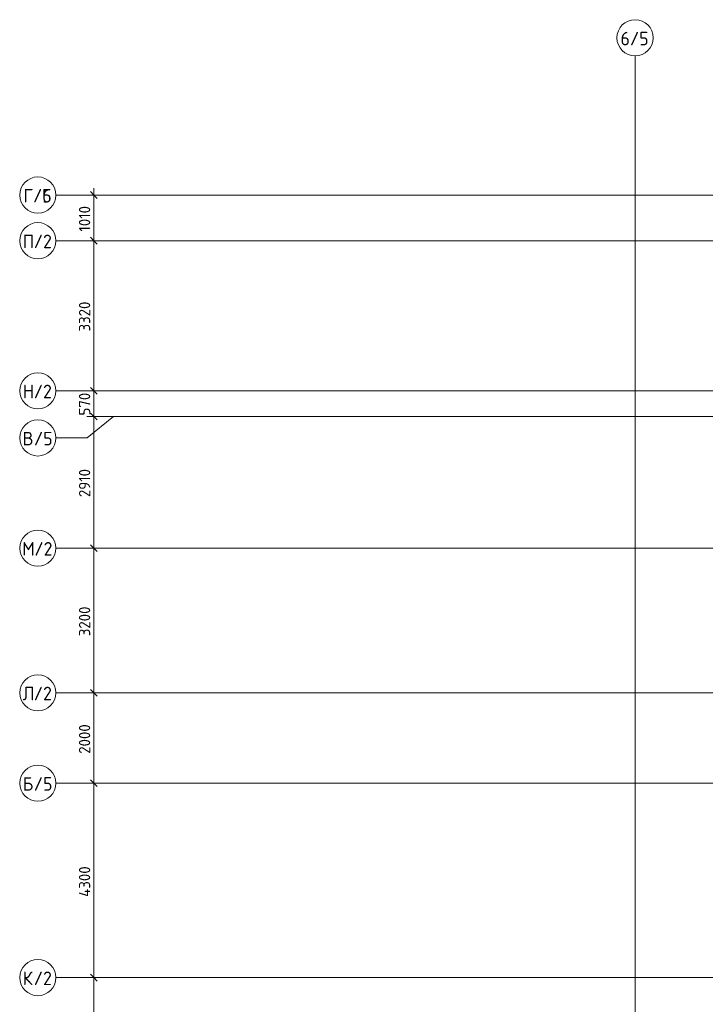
# Model space of a CAD drawing. Header units: millimetres. Extents: x 25420 to 100191, y -10965 to 131188.
# Tile 37 of 53: x 27500 to 42652, y 108610 to 130388. Entities that reach past the tile are written whole.
import ezdxf

# ---------------------------------------------------------------- set-up
doc = ezdxf.new("R2010")
doc.units = ezdxf.units.MM
doc.linetypes.add('4_ Штрихпунктир_ 10 х 2 мм', pattern=[14, 10, -2, 0, -2])
for name, color, linetype, lineweight in [('A-ANNO-DIMS', 7, 'Continuous', 5), ('A-ANNO-DIMS-100', 7, 'Continuous', 5), ('S-GRID', 7, 'Continuous', 5), ('S-GRID-IDEN', 7, 'Continuous', 5)]:
    doc.layers.add(name, color=color, linetype=linetype, lineweight=lineweight)
doc.styles.add('GOST Common_1', font='GOST_Common.ttf', dxfattribs={"height": 300})
doc.styles.add('GOST Common_2', font='GOST_Common.ttf', dxfattribs={"height": 250})
doc.dimstyles.new('2_5_мм_1', dxfattribs={"dimscale": 304.8, "dimtxt": 251.428749, "dimasz": 0.492126, "dimexe": 0.492126, "dimexo": 0.492126, "dimgap": 0, "dimtad": 1, "dimdec": 5, "dimrnd": 1e-05, "dimdsep": 46, "dimtxsty": 'GOST Common_2', "dimblk1": 'OBLIQUE', "dimblk2": 'OBLIQUE', "dimsah": 1, "dimcen": 0.09, "dimdle": 0.492126, "dimadec": 5, "dimazin": 2, "dimtfac": 1, "dimtdec": 4, "dimtix": 1, "dimtmove": 0, "dimatfit": 3, "dimfxl": 1, "dimtvp": 1, "dimtolj": 1, "dimtzin": 0, "dimarcsym": 2})

# ---------------------------------------------------------------- blocks, each defined once
blk = doc.blocks.new('Ось сетки - 8_0 мм-31302--01_Подвал_МП_часть Б')
at = {"layer": 'S-GRID-IDEN'}
blk.add_circle((0, 0), 4, dxfattribs=at)
blk = doc.blocks.new('DIMBLOCK147--01_Подвал_МП_часть Б')
at = {"layer": 'A-ANNO-DIMS-100', "transparency": 16777216}
for p, q in [((29180, 109200), (28986, 109200)), ((29136, 105400), (29136, 109200)), ((29136, 109200), (29180, 109200)), ((29180, 105400), (28986, 105400)), ((29136, 105400), (29180, 105400))]:
    blk.add_line(p, q, dxfattribs=at)
at = {"layer": 'A-ANNO-DIMS-100', "lineweight": 25, "transparency": 16777216}
for p, q in [((29136, 109200), (29061, 109275)), ((29136, 109200), (29211, 109125)), ((29136, 105400), (29061, 105475)), ((29136, 105400), (29211, 105325))]:
    blk.add_line(p, q, dxfattribs=at)
at = {"layer": 'A-ANNO-DIMS-100', "color": 0, "transparency": 16777216, "insert": (28809, 106951), "char_height": 250, "width": 838.66, "attachment_point": 1, "rotation": 90, "line_spacing_factor": 1.022761, "style": 'GOST Common_2'}
blk.add_mtext('3800', dxfattribs=at)
blk = doc.blocks.new('_Oblique')
at = {"color": 0, "linetype": 'ByBlock', "lineweight": -2}
blk.add_line((-0.5, -0.5), (0.5, 0.5), dxfattribs=at)
blk = doc.blocks.new('DIMBLOCK148--01_Подвал_МП_часть Б')
at = {"layer": 'A-ANNO-DIMS-100', "transparency": 16777216}
for p, q in [((29180, 113500), (28986, 113500)), ((29136, 109200), (29136, 113500)), ((29136, 113500), (29180, 113500)), ((29180, 109200), (28986, 109200)), ((29136, 109200), (29180, 109200))]:
    blk.add_line(p, q, dxfattribs=at)
at = {"layer": 'A-ANNO-DIMS-100', "lineweight": 25, "transparency": 16777216}
for p, q in [((29136, 113500), (29061, 113575)), ((29136, 113500), (29211, 113425)), ((29136, 109200), (29061, 109275)), ((29136, 109200), (29211, 109125))]:
    blk.add_line(p, q, dxfattribs=at)
at = {"layer": 'A-ANNO-DIMS-100', "color": 0, "transparency": 16777216, "insert": (28809, 110988), "char_height": 250, "width": 869.35, "attachment_point": 1, "rotation": 90, "line_spacing_factor": 1.022761, "style": 'GOST Common_2'}
blk.add_mtext('4300', dxfattribs=at)
blk = doc.blocks.new('DIMBLOCK149--01_Подвал_МП_часть Б')
at = {"layer": 'A-ANNO-DIMS-100', "transparency": 16777216}
for p, q in [((29180, 115500), (28986, 115500)), ((29136, 113500), (29136, 115500)), ((29136, 115500), (29180, 115500)), ((29180, 113500), (28986, 113500)), ((29136, 113500), (29180, 113500))]:
    blk.add_line(p, q, dxfattribs=at)
at = {"layer": 'A-ANNO-DIMS-100', "lineweight": 25, "transparency": 16777216}
for p, q in [((29136, 115500), (29061, 115575)), ((29136, 115500), (29211, 115425)), ((29136, 113500), (29061, 113575)), ((29136, 113500), (29211, 113425))]:
    blk.add_line(p, q, dxfattribs=at)
at = {"layer": 'A-ANNO-DIMS-100', "color": 0, "transparency": 16777216, "insert": (28809, 114151), "char_height": 250, "width": 838.66, "attachment_point": 1, "rotation": 90, "line_spacing_factor": 1.022761, "style": 'GOST Common_2'}
blk.add_mtext('2000', dxfattribs=at)
blk = doc.blocks.new('DIMBLOCK150--01_Подвал_МП_часть Б')
at = {"layer": 'A-ANNO-DIMS-100', "transparency": 16777216}
for p, q in [((29180, 118700), (28986, 118700)), ((29136, 115500), (29136, 118700)), ((29136, 118700), (29180, 118700)), ((29180, 115500), (28986, 115500)), ((29136, 115500), (29180, 115500))]:
    blk.add_line(p, q, dxfattribs=at)
at = {"layer": 'A-ANNO-DIMS-100', "lineweight": 25, "transparency": 16777216}
for p, q in [((29136, 118700), (29061, 118775)), ((29136, 118700), (29211, 118625)), ((29136, 115500), (29061, 115575)), ((29136, 115500), (29211, 115425))]:
    blk.add_line(p, q, dxfattribs=at)
at = {"layer": 'A-ANNO-DIMS-100', "color": 0, "transparency": 16777216, "insert": (28809, 116751), "char_height": 250, "width": 838.66, "attachment_point": 1, "rotation": 90, "line_spacing_factor": 1.022761, "style": 'GOST Common_2'}
blk.add_mtext('3200', dxfattribs=at)
blk = doc.blocks.new('DIMBLOCK151--01_Подвал_МП_часть Б')
at = {"layer": 'A-ANNO-DIMS-100', "transparency": 16777216}
for p, q in [((29420, 121610), (28986, 121610)), ((29136, 118700), (29136, 121610)), ((29136, 121610), (29420, 121610)), ((29180, 118700), (28986, 118700)), ((29136, 118700), (29180, 118700))]:
    blk.add_line(p, q, dxfattribs=at)
at = {"layer": 'A-ANNO-DIMS-100', "lineweight": 25, "transparency": 16777216}
for p, q in [((29136, 121610), (29061, 121685)), ((29136, 121610), (29211, 121535)), ((29136, 118700), (29061, 118775)), ((29136, 118700), (29211, 118625))]:
    blk.add_line(p, q, dxfattribs=at)
at = {"layer": 'A-ANNO-DIMS-100', "color": 0, "transparency": 16777216, "insert": (28809, 119829), "char_height": 250, "width": 782.41, "attachment_point": 1, "rotation": 90, "line_spacing_factor": 1.022761, "style": 'GOST Common_2'}
blk.add_mtext('2910', dxfattribs=at)
blk = doc.blocks.new('DIMBLOCK152--01_Подвал_МП_часть Б')
at = {"layer": 'A-ANNO-DIMS-100', "transparency": 16777216}
for p, q in [((29180, 122180), (28986, 122180)), ((29136, 121610), (29136, 122180)), ((29136, 122180), (29180, 122180)), ((29420, 121610), (28986, 121610)), ((29136, 121610), (29420, 121610))]:
    blk.add_line(p, q, dxfattribs=at)
at = {"layer": 'A-ANNO-DIMS-100', "lineweight": 25, "transparency": 16777216}
for p, q in [((29136, 122180), (29061, 122255)), ((29136, 122180), (29211, 122105)), ((29136, 121610), (29061, 121685)), ((29136, 121610), (29211, 121535))]:
    blk.add_line(p, q, dxfattribs=at)
at = {"layer": 'A-ANNO-DIMS-100', "color": 0, "transparency": 16777216, "insert": (28809, 121633), "char_height": 250, "width": 629, "attachment_point": 1, "rotation": 90, "line_spacing_factor": 1.022761, "style": 'GOST Common_2'}
blk.add_mtext('570', dxfattribs=at)
blk = doc.blocks.new('DIMBLOCK153--01_Подвал_МП_часть Б')
at = {"layer": 'A-ANNO-DIMS-100', "transparency": 16777216}
for p, q in [((29180, 125500), (28986, 125500)), ((29136, 122180), (29136, 125500)), ((29136, 125500), (29180, 125500)), ((29180, 122180), (28986, 122180)), ((29136, 122180), (29180, 122180))]:
    blk.add_line(p, q, dxfattribs=at)
at = {"layer": 'A-ANNO-DIMS-100', "lineweight": 25, "transparency": 16777216}
for p, q in [((29136, 125500), (29061, 125575)), ((29136, 125500), (29211, 125425)), ((29136, 122180), (29061, 122255)), ((29136, 122180), (29211, 122105))]:
    blk.add_line(p, q, dxfattribs=at)
at = {"layer": 'A-ANNO-DIMS-100', "color": 0, "transparency": 16777216, "insert": (28809, 123491), "char_height": 250, "width": 838.66, "attachment_point": 1, "rotation": 90, "line_spacing_factor": 1.022761, "style": 'GOST Common_2'}
blk.add_mtext('3320', dxfattribs=at)
blk = doc.blocks.new('DIMBLOCK154--01_Подвал_МП_часть Б')
at = {"layer": 'A-ANNO-DIMS-100', "lineweight": 25, "transparency": 16777216}
for p, q in [((29136, 126510), (29061, 126585)), ((29136, 126510), (29211, 126435)), ((29136, 125500), (29061, 125575)), ((29136, 125500), (29211, 125425))]:
    blk.add_line(p, q, dxfattribs=at)
at = {"layer": 'A-ANNO-DIMS-100', "transparency": 16777216}
for p, q in [((29136, 125500), (29136, 126660)), ((29180, 126510), (28986, 126510)), ((29136, 126510), (29180, 126510)), ((29180, 125500), (28986, 125500)), ((29136, 125500), (29180, 125500))]:
    blk.add_line(p, q, dxfattribs=at)
at = {"layer": 'A-ANNO-DIMS-100', "color": 0, "transparency": 16777216, "insert": (28809, 125702), "char_height": 250, "width": 726.16, "attachment_point": 1, "rotation": 90, "line_spacing_factor": 1.022761, "style": 'GOST Common_2'}
blk.add_mtext('1010', dxfattribs=at)

msp = doc.modelspace()

# ---------------------------------------------------------------- linework, layer by layer
at = {"layer": 'S-GRID', "linetype": '4_ Штрихпунктир_ 10 х 2 мм'}
for p, q in [((41100, 103519.533888), (41100, 129588.42805)), ((90016.401776, 126510), (28300, 126510)), ((90016.401776, 126510), (28300, 126510)), ((65663.030763, 125500), (28300, 125500)), ((90016.401776, 125500), (28300, 125500)), ((65663.030763, 122180), (28300, 122180)), ((90016.401776, 121610), (29396.364644, 121610)), ((65663.030763, 121610), (29570, 121610)), ((65663.030763, 118700), (28300, 118700)), ((65663.030763, 115500), (28300, 115500)), ((65663.030763, 113500), (28300, 113500)), ((65663.030763, 109200), (28300, 109200))]:
    msp.add_line(p, q, dxfattribs=at)
at = {"layer": 'S-GRID'}
for p, q in [((29570, 121610), (28987.74068, 121137.445723)), ((28987.74068, 121137.445723), (28300, 121137.445723))]:
    msp.add_line(p, q, dxfattribs=at)

# ---------------------------------------------------------------- block references
at = {"layer": 'S-GRID-IDEN', "xscale": 99.99999999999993, "yscale": 99.99999999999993, "zscale": 99.99999999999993}
msp.add_blockref('Ось сетки - 8_0 мм-31302--01_Подвал_МП_часть Б', (41100, 129988.42805), dxfattribs=at)
for p, rotation in [((27900, 126510), 89.9999999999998), ((27900, 126510), 89.9999999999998), ((27900, 125500), 89.99999999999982), ((27900, 122180), 89.99999999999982), ((27900, 121137.445723), 89.99999999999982), ((27900, 118700), 89.99999999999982), ((27900, 115500), 89.99999999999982), ((27900, 113500), 89.99999999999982), ((27900, 109200), 89.99999999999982)]:
    msp.add_blockref('Ось сетки - 8_0 мм-31302--01_Подвал_МП_часть Б', p, dxfattribs=dict(at, rotation=rotation))

# ---------------------------------------------------------------- texts
at = {"layer": 'S-GRID-IDEN', "char_height": 300, "attachment_point": 1, "style": 'GOST Common_1'}
for s, insert, width in [('6/5', (40778.87793, 130120.515199), 769.62), ('\\fGOST Common|b0|i0|c204|p34|;Г', (27581.579518, 126644.544597), 256.54), ('\\fGOST Common|b0|i0|c204|p34|;Г', (27581.579518, 126644.544597), 256.54), ('/5', (27793.246185, 126644.544597), 513.08), ('/6', (27793.246185, 126644.544597), 513.08), ('\\fGOST Common|b0|i0|c204|p34|;П', (27565.079518, 125634.544597), 296.624375), ('/2', (27809.819101, 125634.544597), 513.08), ('\\fGOST Common|b0|i0|c204|p34|;Н', (27565.079518, 122314.544597), 296.624375), ('/2', (27809.819101, 122314.544597), 513.08), ('\\fGOST Common|b0|i0|c204|p34|;В', (27562.079518, 121271.99032), 304.64125), ('/5', (27813.433685, 121271.99032), 513.08), ('\\fGOST Common|b0|i0|c204|p34|;М', (27552.079518, 118834.544597), 328.691875), ('/2', (27823.277435, 118834.544597), 513.08), ('/2', (27809.819101, 115634.544597), 513.08), ('\\fGOST Common|b0|i0|c204|p34|;Л', (27565.079518, 115634.544597), 296.624375), ('\\fGOST Common|b0|i0|c204|p34|;Б', (27565.079518, 113634.544597), 296.624375), ('/5', (27809.819101, 113634.544597), 513.08), ('\\fGOST Common|b0|i0|c204|p34|;К', (27565.079518, 109334.544597), 296.624375), ('/2', (27809.819101, 109334.544597), 513.08)]:
    msp.add_mtext(s, dxfattribs=dict(at, insert=insert, width=width))

# ---------------------------------------------------------------- dimensions: what is measured, and where the dimension line sits
at = {"layer": 'A-ANNO-DIMS'}
for base, p1, p2, override, picture, middle in [((29135.753394, 126510), (29029.687377, 125500), (29029.687377, 126510), {"dimpost": '<>', "dimfxl": 1010}, 'DIMBLOCK154--01_Подвал_МП_часть Б', (29010.753394, 126005)), ((29135.753394, 125500), (29029.687377, 122180), (29029.687377, 125500), {"dimpost": '<>', "dimfxl": 3320}, 'DIMBLOCK153--01_Подвал_МП_часть Б', (29010.753394, 123840)), ((29135.753394, 122180), (29570, 121610), (29029.687377, 122180), {"dimpost": '<>', "dimfxl": 785.390178}, 'DIMBLOCK152--01_Подвал_МП_часть Б', (29010.753394, 121895)), ((29135.753394, 121610), (29029.687377, 118700), (29570, 121610), {"dimpost": '<>', "dimfxl": 2959.736091}, 'DIMBLOCK151--01_Подвал_МП_часть Б', (29010.753394, 120155)), ((29135.753394, 118700), (29029.687377, 115500), (29029.687377, 118700), {"dimpost": '<>', "dimfxl": 3200}, 'DIMBLOCK150--01_Подвал_МП_часть Б', (29010.753394, 117100)), ((29135.753394, 115500), (29029.687377, 113500), (29029.687377, 115500), {"dimpost": '<>', "dimfxl": 2000}, 'DIMBLOCK149--01_Подвал_МП_часть Б', (29010.753394, 114500)), ((29135.753394, 113500), (29029.687377, 109200), (29029.687377, 113500), {"dimpost": '<>', "dimfxl": 4300}, 'DIMBLOCK148--01_Подвал_МП_часть Б', (29010.753394, 111350)), ((29135.753394, 109200), (29029.687377, 105400), (29029.687377, 109200), {"dimpost": '<>', "dimfxl": 3800}, 'DIMBLOCK147--01_Подвал_МП_часть Б', (29010.753394, 107300))]:
    dim = msp.add_linear_dim(base=base, p1=p1, p2=p2, angle=90, dimstyle='2_5_мм_1', override=override, dxfattribs=at)
    dim.commit()
    dim.dimension.update_dxf_attribs({"geometry": picture, "text_midpoint": middle})

doc.saveas('drawing.dxf')
